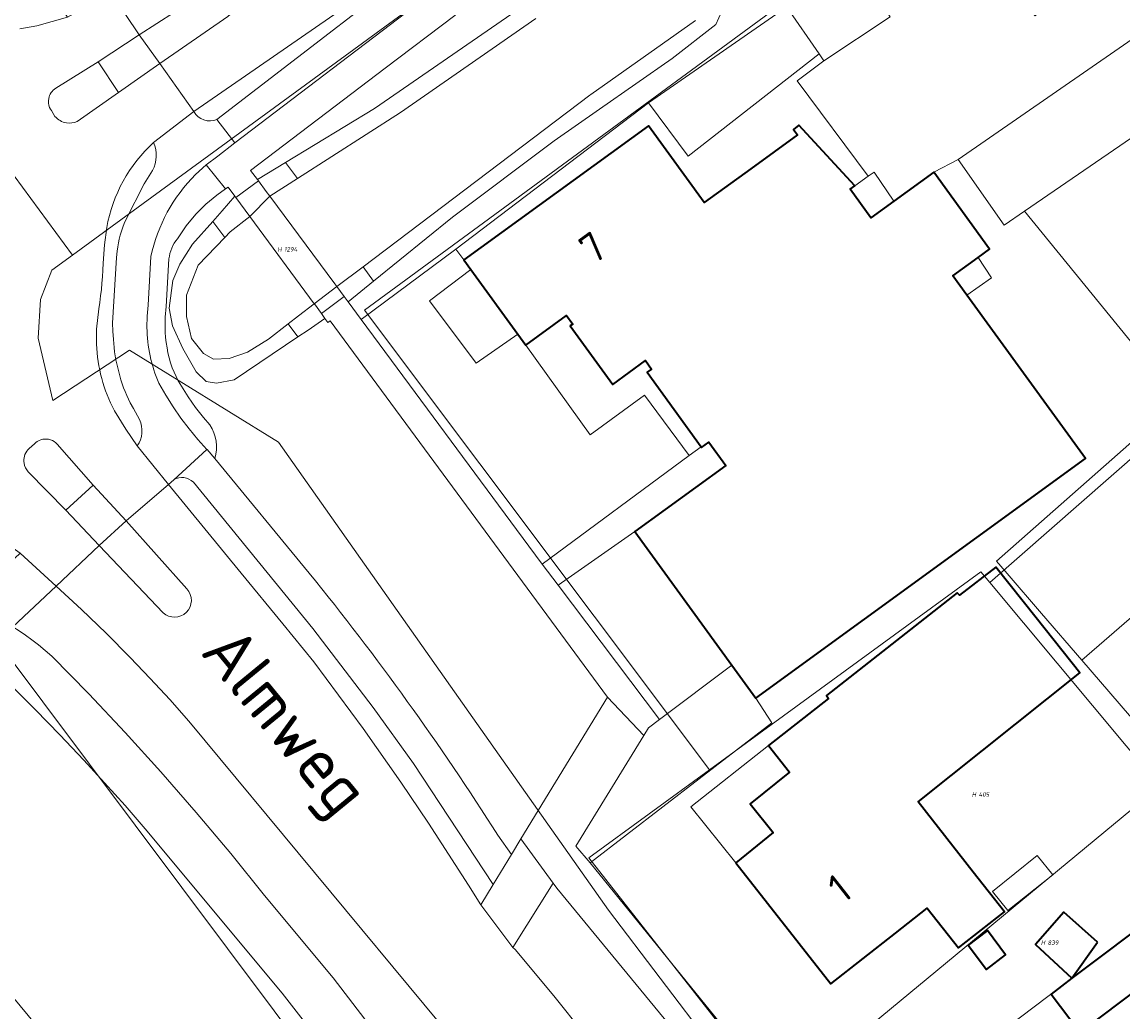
# Model space of a CAD drawing. Header units: metres. Extents: x 104777 to 177370, y 409697 to 438337.
# Tile 79 of 133: x 129819 to 129886, y 423245 to 423305. Entities that reach past the tile are written whole.
import ezdxf
from ezdxf.enums import TextEntityAlignment as Align
from ezdxf.lldxf.tags import DXFTag

# ---------------------------------------------------------------- set-up
doc = ezdxf.new("R2010")
doc.units = ezdxf.units.M
for name, color, linetype, lineweight in [('B-WE-GR-BEPLANTING_CULTUUR_BOSPLANTSOEN-GV', 90, 'Continuous', 18), ('B-WE-GR-BEPLANTING_CULTUUR_HEESTERS-GV', 90, 'Continuous', 18), ('B-WE-KG-GRENS_PERCEEL-G', 150, 'KG-PERCEEL-SO', 18), ('B-WE-KG-GRENS_PERCEEL-S', 150, 'Continuous', 25), ('B-WE-KW-KUNSTWERK_DEK-GV', 170, 'Continuous', 18), ('B-WE-OG-BEBOUWING-G', 7, 'Continuous', 35), ('B-WE-OG-BEBOUWING-GV', 7, 'Continuous', 35), ('B-WE-OG-BEBOUWING_HUISNUMMER-T18', 10, 'Continuous', 18), ('B-WE-OG-BEBOUWING_LUIFEL-GV', 7, 'Continuous', 18), ('B-WE-OG-BEBOUWING_STRAATNAAM-T18', 10, 'Continuous', 18), ('B-WE-OG-TERREIN_BEGROEID-GV', 7, 'Continuous', 18), ('B-WE-OG-TERREIN_ERF-GV', 7, 'Continuous', 18), ('B-WE-OG-TERREIN_OEVER-GV', 7, 'Continuous', 18), ('B-WE-OG-WATER_SLOOT-GV', 120, 'Continuous', 18), ('B-WE-VH-GESLOTENVERHARDING_ASFALT-GV', 10, 'Continuous', 18), ('B-WE-VH-GESLOTENVERHARDING_BETON-GV', 10, 'Continuous', 18), ('B-WE-VH-OPENVERHARDING-GV', 90, 'Continuous', 18), ('B-WE-VH-OPENVERHARDING_BETONSTRAATSTEEN-GV', 90, 'Continuous', 18), ('B-WE-VH-OPENVERHARDING_STRAATBAKSTEEN-GV', 90, 'Continuous', 18), ('B-WE-VH-OPENVERHARDING_TEGEL-GV', 90, 'Continuous', 18)]:
    doc.layers.add(name, color=color, linetype=linetype, lineweight=lineweight)
doc.styles.add('NLCS-ISO', font='NLCS-ISO.ttf')
doc.styles.add('NLCS-ISO-M20-T18', font='NLCS-ISO.ttf', dxfattribs={"height": 0.036})
doc.styles.get("Standard").update_dxf_attribs({"font": 'Romans.shx'})
tags = doc.linetypes.add('KG-PERCEEL-SO', pattern='A,5.5,-2,["P",Standard,S=1.8,R=0,X=-0.5,Y=-0.9],-2,5.5,-2,[5,NLCS.SHX,S=0.75,R=0,X=0,Y=0],-2', length=19).pattern_tags.tags
tags[6] = DXFTag(74, 10)

# ---------------------------------------------------------------- blocks, each defined once
blk = doc.blocks.new('SKG-PERCEELNUMMER-SO')
at = {"style": 'NLCS-ISO', "oblique": 10, "flags": 1}
for tag, p in [('GEMEENTECODE', (0, 2.55)), ('PERCEELGROOTTE', (0, -2.45))]:
    blk.add_attdef(tag, text='', height=1.8, dxfattribs=at).set_placement(p, align=Align.MIDDLE_CENTER)
at = {"style": 'NLCS-ISO', "oblique": 10}
blk.add_attdef('SECTIE', text='', height=1.8, dxfattribs=at).set_placement((-0.5, 0), align=Align.MIDDLE_RIGHT)
blk.add_attdef('PERCEELNUMMER', text='', height=1.8, dxfattribs=at).set_placement((0.5, 0), align=Align.MIDDLE_LEFT)

msp = doc.modelspace()

# ---------------------------------------------------------------- linework, layer by layer
at = {"layer": 'B-WE-GR-BEPLANTING_CULTUUR_BOSPLANTSOEN-GV', "ltscale": 20, "flags": 128}
msp.add_lwpolyline([(129833.646, 423228.286), (129831.129, 423231.331), (129812.915, 423253.319), (129810.887, 423256.017), (129809.189, 423257.462), (129805.981, 423255.393), (129811.303, 423248.202), (129812.496, 423248.288), (129816.148, 423242.792), (129818.895, 423239.56), (129820.078, 423238.759), (129822.597, 423234.957), (129826.587, 423230.462), (129829.34, 423224.779)], close=True, dxfattribs=at)
at = {"layer": 'B-WE-GR-BEPLANTING_CULTUUR_HEESTERS-GV', "ltscale": 20, "flags": 128}
msp.add_lwpolyline([(129850.11, 423285.73), (129854.029, 423280.265), (129857.323, 423282.675), (129860.038, 423279.008), (129860.771, 423279.55), (129857.49, 423284.07), (129857.76, 423284.27), (129857.38, 423284.79), (129855.39, 423283.34), (129852.81, 423286.89), (129852.96, 423287), (129852.58, 423287.52)], close=True, dxfattribs=at)
at = {"layer": 'B-WE-KG-GRENS_PERCEEL-G', "ltscale": 20, "flags": 128}
for points in [[(129874.191, 423320.977), (129900.463, 423290.696), (129878.325, 423271.295)], [(129822.544, 423291.197), (129858.109, 423317.204)], [(129861.271, 423259.897), (129840.293, 423287.845), (129865.892, 423306.63), (129858.109, 423317.204)], [(129822.544, 423291.197), (129812.887, 423304.275)], [(129864.56, 423238.976), (129855.14, 423251.374), (129845.767, 423264.636), (129835.06, 423279.823), (129826.005, 423285.423), (129821.353, 423282.363), (129820.46, 423286.15), (129820.603, 423288.488), (129821.29, 423290.28), (129822.544, 423291.197)], [(129861.271, 423259.897), (129877.782, 423271.945), (129878.325, 423271.295)], [(129878.325, 423271.295), (129888.662, 423258.91)], [(129817.933, 423267.753), (129874.057, 423192.84), (129890.633, 423171.318), (129928.732, 423118.147), (129960.237, 423071.93), (129992.117, 423019.97), (130022.35, 422968.227)], [(129865.525, 423239.774), (129853.943, 423254.55), (129861.271, 423259.897)], [(129865.525, 423239.774), (129888.662, 423258.91)], [(129892.746, 423254.358), (129868.48, 423236.005)]]:
    msp.add_lwpolyline(points, dxfattribs=at)
at = {"layer": 'B-WE-KW-KUNSTWERK_DEK-GV', "ltscale": 20, "flags": 128}
msp.add_lwpolyline([(129839.055, 423288.69), (129838.617, 423289.28), (129838.491, 423289.449), (129834.534, 423294.776), (129834.321, 423295.063), (129833.842, 423295.708), (129832.477, 423294.7), (129833.334, 423293.537), (129837.238, 423288.238), (129837.248, 423288.225), (129837.673, 423287.647)], close=True, dxfattribs=at)
at = {"layer": 'B-WE-OG-BEBOUWING-G', "ltscale": 20, "flags": 128}
for points in [[(129876.934, 423288.763), (129876.08, 423289.94), (129877.62, 423291.057), (129878.3, 423291.55), (129874.91, 423296.23), (129872.496, 423294.481), (129871.087, 423293.461), (129869.826, 423295.202), (129870.11, 423295.408), (129866.718, 423299.088), (129866.378, 423298.842), (129866.624, 423298.502), (129863.791, 423296.446), (129860.959, 423294.39), (129857.57, 423299.06), (129846.34, 423290.91), (129846.769, 423290.32), (129849.63, 423286.389), (129850.11, 423285.73), (129852.58, 423287.52), (129852.96, 423287), (129852.81, 423286.89), (129855.39, 423283.34), (129857.38, 423284.79), (129857.76, 423284.27), (129857.49, 423284.07), (129860.771, 423279.55), (129860.8, 423279.51), (129861.24, 423279.82), (129862.27, 423278.4), (129856.74, 423274.39), (129862.645, 423266.26), (129864.09, 423264.27), (129884.14, 423278.83)], [(129862.88, 423254.25), (129868.65, 423246.89), (129872.59, 423249.98), (129874.518, 423251.492), (129876.412, 423249.077), (129879.207, 423251.268), (129877.313, 423253.684), (129873.96, 423257.959), (129883.797, 423265.804), (129881.133, 423269.154), (129878.683, 423272.234), (129876.49, 423270.523), (129876.348, 423270.67), (129868.386, 423264.427), (129868.504, 423264.249), (129864.872, 423261.381), (129866.149, 423259.759), (129863.75, 423257.84), (129865.14, 423256.09)]]:
    msp.add_lwpolyline(points, close=True, dxfattribs=at)
at = {"layer": 'B-WE-OG-BEBOUWING-GV', "ltscale": 20, "flags": 128}
for points in [[(129876.934, 423288.763), (129876.08, 423289.94), (129877.62, 423291.057), (129878.3, 423291.55), (129874.91, 423296.23), (129872.496, 423294.481), (129871.087, 423293.461), (129869.826, 423295.202), (129870.11, 423295.408), (129866.718, 423299.088), (129866.378, 423298.842), (129866.624, 423298.502), (129863.791, 423296.446), (129860.959, 423294.39), (129857.57, 423299.06), (129846.34, 423290.91), (129846.769, 423290.32), (129849.63, 423286.389), (129850.11, 423285.73), (129852.58, 423287.52), (129852.96, 423287), (129852.81, 423286.89), (129855.39, 423283.34), (129857.38, 423284.79), (129857.76, 423284.27), (129857.49, 423284.07), (129860.771, 423279.55), (129860.8, 423279.51), (129861.24, 423279.82), (129862.27, 423278.4), (129856.74, 423274.39), (129862.645, 423266.26), (129864.09, 423264.27), (129884.14, 423278.83)], [(129862.88, 423254.25), (129868.65, 423246.89), (129872.59, 423249.98), (129874.518, 423251.492), (129876.412, 423249.077), (129879.207, 423251.268), (129877.313, 423253.684), (129873.96, 423257.959), (129883.797, 423265.804), (129881.133, 423269.154), (129878.683, 423272.234), (129876.49, 423270.523), (129876.348, 423270.67), (129868.386, 423264.427), (129868.504, 423264.249), (129864.872, 423261.381), (129866.149, 423259.759), (129863.75, 423257.84), (129865.14, 423256.09)], [(129884.881, 423249.428), (129882.822, 423251.254), (129881.109, 423249.275), (129883.32, 423247.229)], [(129885.5, 423248.878), (129883.32, 423247.229), (129882.056, 423246.273), (129883.826, 423243.932), (129890.168, 423248.727), (129888.397, 423251.069)], [(129877.012, 423249.25), (129878.121, 423247.775), (129879.287, 423248.651), (129878.179, 423250.127)]]:
    msp.add_lwpolyline(points, close=True, dxfattribs=at)
at = {"layer": 'B-WE-OG-BEBOUWING_LUIFEL-GV', "ltscale": 20, "flags": 128}
for points in [[(129872.496, 423294.481), (129871.282, 423296.231), (129870.936, 423296), (129870.11, 423295.408), (129869.826, 423295.202), (129871.087, 423293.461)], [(129877.62, 423291.057), (129876.08, 423289.94), (129876.934, 423288.763), (129878.433, 423289.819)], [(129862.88, 423254.25), (129865.14, 423256.09), (129863.75, 423257.84), (129866.149, 423259.759), (129864.872, 423261.381), (129860.15, 423257.663)], [(129878.494, 423252.509), (129879.416, 423251.348), (129882.157, 423253.53), (129881.211, 423254.702)]]:
    msp.add_lwpolyline(points, close=True, dxfattribs=at)
at = {"layer": 'B-WE-OG-TERREIN_BEGROEID-GV', "ltscale": 20, "flags": 128}
for points in [[(129855.978, 423310.511), (129860.09, 423313.48), (129858.617, 423315.608), (129859.738, 423316.437), (129858.681, 423317.63), (129858.197, 423318.239), (129855.915, 423316.34), (129856.524, 423315.594), (129845.785, 423305.756), (129841.561, 423302.563), (129833.373, 423296.341), (129833.784, 423295.787), (129835.495, 423296.828), (129840.909, 423300.119), (129850.107, 423306.462)], [(129840.09, 423287.291), (129845.859, 423291.558), (129857.566, 423300.451), (129865.371, 423305.856), (129860.09, 423313.48), (129855.978, 423310.511), (129857.87, 423311.22), (129859.47, 423310.858), (129861.012, 423308.926), (129862.055, 423306.76), (129862.036, 423306.022), (129861.656, 423305.217), (129859.01, 423303.145), (129854.598, 423300.065), (129851.84, 423298.139), (129845.645, 423293.505), (129840.854, 423289.614), (129839.303, 423288.355)], [(129867.94, 423303.437), (129865.975, 423306.275), (129865.371, 423305.856), (129857.566, 423300.451), (129859.988, 423297.216)], [(129889.835, 423300.307), (129880.426, 423293.859), (129888.213, 423284.331), (129897.263, 423291.938)], [(129850.11, 423285.73), (129849.63, 423286.389), (129847.091, 423284.622), (129844.25, 423288.421), (129846.769, 423290.32), (129846.34, 423290.91), (129845.859, 423291.558), (129840.09, 423287.291), (129850.29, 423273.5), (129851.105, 423272.399), (129860.038, 423279.008), (129857.323, 423282.675), (129854.029, 423280.265)], [(129858.228, 423262.955), (129857.572, 423262.464), (129857.283, 423261.992), (129853.155, 423255.259), (129854.021, 423254.245), (129865.064, 423262.761), (129864.09, 423264.27), (129862.645, 423266.26)], [(129831.129, 423231.331), (129834.689, 423234.402), (129834.955, 423234.099), (129835.808, 423234.863), (129838.023, 423232.178), (129837.001, 423231.309), (129835.711, 423230.116), (129833.646, 423228.286), (129829.34, 423224.779), (129826.587, 423230.462), (129822.597, 423234.957), (129820.078, 423238.759), (129818.895, 423239.56), (129816.148, 423242.792), (129812.496, 423248.288), (129811.303, 423248.202), (129805.981, 423255.393), (129809.189, 423257.462), (129810.887, 423256.017), (129815.389, 423259.401), (129816.452, 423257.986), (129815.546, 423257.305), (129816.512, 423256.02), (129812.915, 423253.319)], [(129860.797, 423242.031), (129852.002, 423252.719), (129851.764, 423253.015), (129849.318, 423249.095), (129849.456, 423248.987), (129851.811, 423246.171), (129857.353, 423239.239)]]:
    msp.add_lwpolyline(points, close=True, dxfattribs=at)
for points in [[(129831.327, 423299.446), (129846.299, 423310.972), (129846.154, 423311.158), (129829.924, 423299.929)], [(129819.34, 423304.962), (129820.37, 423305.145), (129822.237, 423305.66), (129821.576, 423306.692)], [(129848.407, 423255.93), (129849.227, 423254.755), (129849.811, 423255.711), (129855.078, 423264.33), (129838.203, 423287.194), (129838.059, 423287.095), (129837.887, 423287.341), (129836.863, 423286.64), (129836.245, 423286.223), (129832.381, 423283.62), (129831.297, 423283.42), (129830.674, 423283.511), (129830.064, 423284.095), (129829.248, 423285.516), (129828.62, 423286.896), (129828.42, 423287.98), (129828.652, 423289.659), (129829.075, 423290.652), (129829.844, 423291.863), (129831.07, 423293.248), (129831.643, 423293.896), (129832.421, 423294.776), (129832.01, 423295.337), (129831.838, 423295.216), (129831.309, 423294.844), (129830.653, 423294.292), (129830.047, 423293.685), (129829.449, 423292.967), (129828.922, 423292.196)], [(129828.408, 423290.967), (129828.239, 423288.07), (129828.179, 423287.417), (129828.169, 423286.819)], [(129828.594, 423284.337), (129828.971, 423283.562), (129829.573, 423282.58), (129830.025, 423281.931), (129830.508, 423281.322), (129830.9, 423280.869)], [(129831.189, 423278.83), (129836.928, 423271.866)], [(129828.703, 423277.544), (129828.372, 423277.241)], [(129828.372, 423277.241), (129832.803, 423271.861), (129835.34, 423268.786), (129837.222, 423266.477), (129840.218, 423262.411), (129842.513, 423259.161), (129844.181, 423256.666), (129846.621, 423252.902), (129847.364, 423251.706), (129848.114, 423252.933), (129843.275, 423260.283), (129840.826, 423263.691), (129837.148, 423268.491), (129829.892, 423277.401)], [(129844.903, 423244.47), (129829.616, 423262.872), (129828.45, 423264.179), (129827.262, 423265.465), (129826.052, 423266.73), (129824.584, 423268.207), (129823.086, 423269.653), (129821.558, 423271.068), (129818.917, 423268.597), (129819.307, 423268.347), (129819.689, 423268.086), (129820.064, 423267.815), (129820.48, 423267.495), (129820.885, 423267.161), (129821.28, 423266.815), (129823.539, 423264.515), (129825.752, 423262.171), (129827.918, 423259.784), (129830.067, 423257.319), (129832.165, 423254.811), (129834.213, 423252.261), (129838.389, 423247.254), (129843.916, 423240.06)], [(129936.088, 423105.899), (129936.503, 423106.176), (129938.091, 423107.33), (129937.395, 423108.404), (129911.99, 423144.92), (129889.99, 423175.12), (129860.42, 423214.05), (129851.988, 423224.841), (129850.5, 423226.765), (129835.294, 423246.319), (129826.967, 423256.32), (129825.736, 423257.726), (129824.487, 423259.117), (129823.221, 423260.491), (129821.765, 423262.029), (129820.286, 423263.546), (129818.786, 423265.041)]]:
    msp.add_lwpolyline(points, dxfattribs=at)
at = {"layer": 'B-WE-OG-TERREIN_BEGROEID-GV', "ltscale": 20}
for points in [[(129829.924, 423299.929, 0.392184), (129831.327, 423299.446)], [(129828.922, 423292.196, 0.141873), (129828.408, 423290.967)], [(129828.169, 423286.819, 0.075475), (129828.594, 423284.337)], [(129830.9, 423280.869, -0.226341), (129831.189, 423278.83)], [(129829.892, 423277.401, 0.329055), (129828.703, 423277.544)], [(129836.928, 423271.866, -0.029151), (129848.407, 423255.93)]]:
    msp.add_lwpolyline(points, format="xyb", dxfattribs=at)
at = {"layer": 'B-WE-OG-TERREIN_ERF-GV', "ltscale": 20, "flags": 128}
for points in [[(129888.213, 423284.331), (129880.426, 423293.859), (129879.189, 423293.011), (129876.409, 423297.017), (129874.91, 423296.23), (129878.3, 423291.55), (129877.62, 423291.057), (129876.08, 423289.94), (129876.934, 423288.763), (129884.14, 423278.83), (129864.09, 423264.27), (129865.064, 423262.761), (129854.021, 423254.245), (129863.34, 423242.75), (129895.38, 423201.47)], [(129887.946, 423261.89), (129883.913, 423266.575), (129881.465, 423269.418), (129879.38, 423271.84), (129878.739, 423272.598), (129899.257, 423290.693)]]:
    msp.add_lwpolyline(points, dxfattribs=at)
for points in [[(129874.518, 423251.492), (129872.59, 423249.98), (129868.65, 423246.89), (129862.88, 423254.25), (129865.14, 423256.09), (129863.75, 423257.84), (129866.149, 423259.759), (129864.872, 423261.381), (129868.504, 423264.249), (129868.386, 423264.427), (129876.348, 423270.67), (129876.49, 423270.523), (129878.683, 423272.234), (129881.133, 423269.154), (129883.797, 423265.804), (129873.96, 423257.959), (129877.313, 423253.684), (129879.207, 423251.268), (129876.412, 423249.077)], [(129883.32, 423247.229), (129881.109, 423249.275), (129882.822, 423251.254), (129884.881, 423249.428)], [(129883.32, 423247.229), (129885.5, 423248.878), (129888.397, 423251.069), (129890.168, 423248.727), (129883.826, 423243.932), (129882.056, 423246.273)], [(129877.012, 423249.25), (129878.179, 423250.127), (129879.287, 423248.651), (129878.121, 423247.775)]]:
    msp.add_lwpolyline(points, close=True, dxfattribs=at)
at = {"layer": 'B-WE-OG-TERREIN_OEVER-GV', "ltscale": 20, "flags": 128}
for points in [[(129850.107, 423306.462), (129840.909, 423300.119), (129835.495, 423296.828), (129836.218, 423295.854), (129842.48, 423299.864), (129850.707, 423305.588)], [(129860.419, 423305.45), (129854.057, 423300.953), (129854.006, 423300.914), (129840.208, 423290.483), (129840.854, 423289.614), (129845.645, 423293.505), (129851.84, 423298.139), (129854.598, 423300.065), (129859.01, 423303.145), (129861.656, 423305.217), (129862.036, 423306.022)]]:
    msp.add_lwpolyline(points, dxfattribs=at)
for points in [[(129833.842, 423295.708), (129834.321, 423295.063), (129834.534, 423294.776), (129836.218, 423295.854), (129835.495, 423296.828), (129833.784, 423295.787)], [(129833.334, 423293.537), (129834.534, 423294.776), (129834.321, 423295.063), (129833.842, 423295.708), (129832.477, 423294.7), (129832.421, 423294.776), (129831.643, 423293.896), (129831.07, 423293.248), (129831.796, 423292.261), (129832.129, 423292.609)], [(129836.245, 423286.223), (129835.659, 423287.018), (129834.463, 423286.094), (129833.193, 423285.293), (129832.067, 423284.905), (129831.119, 423284.872), (129830.503, 423285.209), (129829.768, 423286.118), (129829.481, 423287.469), (129829.476, 423288.757), (129830.184, 423290.576), (129831.796, 423292.261), (129831.07, 423293.248), (129829.844, 423291.863), (129829.075, 423290.652), (129828.652, 423289.659), (129828.42, 423287.98), (129828.62, 423286.896), (129829.248, 423285.516), (129830.064, 423284.095), (129830.674, 423283.511), (129831.297, 423283.42), (129832.381, 423283.62)], [(129838.617, 423289.28), (129839.055, 423288.69), (129839.303, 423288.355), (129840.854, 423289.614), (129840.208, 423290.483)], [(129838.617, 423289.28), (129837.238, 423288.238), (129836.283, 423287.5), (129835.659, 423287.018), (129836.245, 423286.223), (129836.863, 423286.64), (129837.887, 423287.341), (129837.673, 423287.647), (129839.055, 423288.69)]]:
    msp.add_lwpolyline(points, close=True, dxfattribs=at)
at = {"layer": 'B-WE-OG-WATER_SLOOT-GV', "ltscale": 20, "flags": 128}
msp.add_lwpolyline([(129850.707, 423305.588), (129842.48, 423299.864), (129836.218, 423295.854), (129834.534, 423294.776), (129833.334, 423293.537), (129832.129, 423292.609), (129831.796, 423292.261), (129830.184, 423290.576), (129829.476, 423288.757), (129829.481, 423287.469), (129829.768, 423286.118), (129830.503, 423285.209), (129831.119, 423284.872), (129832.067, 423284.905), (129833.193, 423285.293), (129834.463, 423286.094), (129835.659, 423287.018), (129836.283, 423287.5), (129837.238, 423288.238), (129838.617, 423289.28), (129840.208, 423290.483), (129854.006, 423300.914), (129854.057, 423300.953), (129860.419, 423305.45)], dxfattribs=at)
at = {"layer": 'B-WE-VH-GESLOTENVERHARDING_ASFALT-GV', "ltscale": 20, "flags": 128}
for points in [[(129821.519, 423301.341), (129824.094, 423302.95), (129826.604, 423304.581), (129824.898, 423307.136), (129822.237, 423305.66), (129820.37, 423305.145), (129819.34, 423304.962)], [(129827.473, 423298.045), (129829.924, 423299.929), (129827.847, 423302.837), (129825.332, 423301.077), (129822.83, 423299.323)], [(129821.475, 423299.633), (129821.26, 423299.978), (129821.2, 423300.073), (129821.151, 423300.174)], [(129824.004, 423286.686), (129824.151, 423287.921), (129824.206, 423288.318), (129824.254, 423288.716), (129824.296, 423289.115), (129824.33, 423289.5), (129824.357, 423289.885), (129824.378, 423290.271), (129824.411, 423290.711), (129824.493, 423291.821), (129824.621, 423292.87)], [(129821.618, 423279.693), (129823.797, 423277.216), (129825.803, 423275.037), (129828.372, 423277.241), (129826.475, 423279.592), (129825.777, 423280.618), (129825.086, 423281.739)], [(129819.822, 423279.361), (129819.901, 423279.442), (129820.224, 423279.725), (129820.305, 423279.8)], [(129818.588, 423273.621), (129819.362, 423273.07), (129821.558, 423271.068), (129824.164, 423273.538), (129822.136, 423275.692), (129819.85, 423278.023)], [(129889.039, 423198.42), (129885.334, 423203.422), (129877.258, 423213.916), (129873.439, 423218.839), (129865.28, 423229.341), (129861.435, 423234.206), (129859.983, 423235.949), (129857.353, 423239.239), (129851.811, 423246.171), (129849.456, 423248.987), (129849.318, 423249.095), (129847.364, 423251.706), (129846.621, 423252.902), (129844.181, 423256.666), (129842.513, 423259.161), (129840.218, 423262.411), (129837.222, 423266.477), (129835.34, 423268.786), (129832.803, 423271.861), (129828.372, 423277.241), (129825.803, 423275.037), (129829.498, 423270.898)], [(129828.049, 423269.454), (129824.164, 423273.538), (129821.558, 423271.068), (129823.086, 423269.653), (129824.584, 423268.207), (129826.052, 423266.73), (129827.262, 423265.465), (129828.45, 423264.179), (129829.616, 423262.872), (129844.903, 423244.47), (129853.483, 423234.026), (129861.33, 423224.423), (129866.871, 423217.36), (129874.016, 423208.214), (129879.203, 423201.517), (129885.168, 423193.598), (129891.889, 423184.683)]]:
    msp.add_lwpolyline(points, dxfattribs=at)
at = {"layer": 'B-WE-VH-GESLOTENVERHARDING_ASFALT-GV', "ltscale": 20}
for points in [[(129821.096, 423300.716, -0.206884), (129821.519, 423301.341)], [(129821.151, 423300.174, -0.146126), (129821.096, 423300.716)], [(129822.175, 423299.238, -0.179754), (129821.475, 423299.633)], [(129822.83, 423299.323, -0.145561), (129822.175, 423299.238)], [(129824.621, 423292.87, -0.164133), (129827.473, 423298.045)], [(129823.999, 423285.786, -0.023358), (129824.004, 423286.686)], [(129825.086, 423281.739, -0.110847), (129823.999, 423285.786)], [(129820.305, 423279.8, -0.255889), (129821.199, 423279.969)], [(129821.199, 423279.969, -0.134914), (129821.618, 423279.693)], [(129819.592, 423278.543, -0.222757), (129819.822, 423279.361)], [(129819.85, 423278.023, -0.147904), (129819.592, 423278.543)], [(129829.498, 423270.898, -0.961298), (129828.049, 423269.454)]]:
    msp.add_lwpolyline(points, format="xyb", dxfattribs=at)
at = {"layer": 'B-WE-VH-GESLOTENVERHARDING_BETON-GV', "ltscale": 20}
for points in [[(129827.473, 423298.045, 0.164133), (129824.621, 423292.87)], [(129827.411, 423296.34, 0.226329), (129827.473, 423298.045)], [(129825.253, 423291.445, -0.070927), (129825.776, 423293.348)], [(129824.004, 423286.686, 0.023358), (129823.999, 423285.786)], [(129823.999, 423285.786, 0.110847), (129825.086, 423281.739)], [(129826.045, 423282.209, -0.096875), (129825.03, 423286.072)], [(129826.475, 423279.592, 0.264155), (129826.619, 423281.204)]]:
    msp.add_lwpolyline(points, format="xyb", dxfattribs=at)
at = {"layer": 'B-WE-VH-GESLOTENVERHARDING_BETON-GV', "ltscale": 20, "flags": 128}
for points in [[(129825.776, 423293.348), (129826.908, 423295.538), (129827.411, 423296.34)], [(129824.621, 423292.87), (129824.493, 423291.821), (129824.411, 423290.711), (129824.378, 423290.271), (129824.357, 423289.885), (129824.33, 423289.5), (129824.296, 423289.115), (129824.254, 423288.716), (129824.206, 423288.318), (129824.151, 423287.921), (129824.004, 423286.686)], [(129825.03, 423286.072), (129824.993, 423286.566), (129824.973, 423287.06), (129825.214, 423291.043), (129825.253, 423291.445)], [(129825.086, 423281.739), (129825.777, 423280.618), (129826.475, 423279.592)], [(129826.619, 423281.204), (129826.252, 423281.866), (129826.045, 423282.209)]]:
    msp.add_lwpolyline(points, dxfattribs=at)
at = {"layer": 'B-WE-VH-OPENVERHARDING-GV', "ltscale": 20, "flags": 128}
for points in [[(129867.94, 423303.437), (129859.988, 423297.216), (129857.566, 423300.451), (129845.859, 423291.558), (129846.34, 423290.91), (129857.57, 423299.06), (129860.959, 423294.39), (129863.791, 423296.446), (129866.624, 423298.502), (129866.378, 423298.842), (129866.718, 423299.088), (129870.11, 423295.408), (129870.936, 423296), (129866.613, 423301.787), (129868.237, 423303.008)], [(129849.63, 423286.389), (129846.769, 423290.32), (129844.25, 423288.421), (129847.091, 423284.622)]]:
    msp.add_lwpolyline(points, close=True, dxfattribs=at)
at = {"layer": 'B-WE-VH-OPENVERHARDING_BETONSTRAATSTEEN-GV', "ltscale": 20, "flags": 128}
for points in [[(129832.159, 423305.848), (129831.988, 423305.707), (129827.847, 423302.837), (129829.924, 423299.929), (129846.154, 423311.158), (129856.043, 423317.797), (129858.877, 423319.838), (129855.384, 423325.119), (129852.779, 423323.094), (129843.194, 423317.241), (129837.8, 423314.682), (129834.215, 423312.843), (129828.993, 423309.902), (129824.898, 423307.136), (129826.604, 423304.581), (129830.899, 423307.374)], [(129830.899, 423307.374), (129826.604, 423304.581), (129827.847, 423302.837), (129831.988, 423305.707), (129832.159, 423305.848)], [(129822.83, 423299.323), (129825.332, 423301.077), (129824.094, 423302.95), (129821.519, 423301.341)], [(129821.151, 423300.174), (129821.2, 423300.073), (129821.26, 423299.978), (129821.475, 423299.633)], [(129829.924, 423299.929), (129827.473, 423298.045)], [(129830.022, 423296.105), (129830.674, 423296.694), (129831.377, 423297.22), (129832.419, 423298.015), (129831.327, 423299.446)], [(129827.411, 423296.34), (129826.908, 423295.538), (129825.776, 423293.348)], [(129828.922, 423292.196), (129829.449, 423292.967), (129830.047, 423293.685), (129830.653, 423294.292), (129831.309, 423294.844), (129831.838, 423295.216), (129830.674, 423296.694), (129830.022, 423296.105)], [(129825.253, 423291.445), (129825.214, 423291.043), (129824.973, 423287.06), (129824.993, 423286.566), (129825.03, 423286.072)], [(129827.314, 423291.104), (129827.142, 423288.152), (129827.08, 423287.477), (129827.068, 423286.799)], [(129827.068, 423286.799), (129827.08, 423287.477), (129827.142, 423288.152), (129827.314, 423291.104)], [(129828.169, 423286.819), (129828.179, 423287.417), (129828.239, 423288.07), (129828.408, 423290.967)], [(129830.9, 423280.869), (129830.508, 423281.322), (129830.025, 423281.931), (129829.573, 423282.58), (129828.971, 423283.562), (129828.594, 423284.337)], [(129904.63, 423284.5), (129883.913, 423266.575), (129887.946, 423261.89)], [(129826.475, 423279.592), (129828.372, 423277.241), (129828.703, 423277.544), (129830.719, 423279.388), (129830.169, 423279.99), (129829.638, 423280.625), (129829.136, 423281.282), (129828.656, 423281.972), (129828.207, 423282.683), (129827.79, 423283.413)], [(129827.79, 423283.413), (129828.207, 423282.683), (129828.656, 423281.972), (129829.136, 423281.282), (129829.638, 423280.625), (129830.169, 423279.99), (129830.719, 423279.388), (129830.727, 423279.38), (129831.189, 423278.83)], [(129826.045, 423282.209), (129826.252, 423281.866), (129826.619, 423281.204)], [(129820.305, 423279.8), (129820.224, 423279.725), (129819.901, 423279.442), (129819.822, 423279.361)], [(129822.136, 423275.692), (129823.797, 423277.216), (129821.618, 423279.693)], [(129819.85, 423278.023), (129822.136, 423275.692)], [(129829.498, 423270.898), (129825.803, 423275.037), (129824.164, 423273.538), (129828.049, 423269.454)], [(129850.5, 423226.765), (129852.402, 423228.267), (129846.766, 423235.5), (129843.916, 423240.06), (129838.389, 423247.254), (129834.213, 423252.261), (129832.165, 423254.811), (129830.067, 423257.319), (129827.918, 423259.784), (129825.752, 423262.171), (129823.539, 423264.515), (129821.28, 423266.815), (129820.885, 423267.161), (129820.48, 423267.495), (129820.064, 423267.815), (129819.689, 423268.086), (129819.307, 423268.347), (129818.917, 423268.597), (129816.744, 423266.496)], [(129818.786, 423265.041), (129820.286, 423263.546), (129821.765, 423262.029), (129823.221, 423260.491), (129824.487, 423259.117), (129825.736, 423257.726), (129826.967, 423256.32), (129835.294, 423246.319), (129850.5, 423226.765)]]:
    msp.add_lwpolyline(points, dxfattribs=at)
for points in [[(129846.154, 423311.158), (129846.299, 423310.972), (129831.327, 423299.446), (129832.419, 423298.015), (129843.825, 423306.717), (129844.426, 423307.168), (129847.019, 423309.447), (129856.043, 423317.797)], [(129863.59, 423318.17), (129860.21, 423315.799), (129859.651, 423315.407), (129860.687, 423313.911), (129865.872, 423306.423), (129865.975, 423306.275), (129867.94, 423303.437), (129868.237, 423303.008), (129872.274, 423305.682)], [(129890.801, 423300.969), (129891.351, 423301.346), (129888.088, 423305.099), (129876.409, 423297.017), (129879.189, 423293.011), (129880.426, 423293.859), (129889.835, 423300.307)], [(129827.847, 423302.837), (129826.604, 423304.581), (129824.094, 423302.95), (129825.332, 423301.077)], [(129899.89, 423290.01), (129899.257, 423290.693), (129878.739, 423272.598), (129879.38, 423271.84), (129881.465, 423269.418), (129883.913, 423266.575), (129904.63, 423284.5), (129900.753, 423289.006)], [(129825.803, 423275.037), (129823.797, 423277.216), (129822.136, 423275.692), (129824.164, 423273.538)], [(129849.318, 423249.095), (129851.764, 423253.015), (129849.811, 423255.711), (129849.227, 423254.755), (129848.114, 423252.933), (129847.364, 423251.706)]]:
    msp.add_lwpolyline(points, close=True, dxfattribs=at)
at = {"layer": 'B-WE-VH-OPENVERHARDING_BETONSTRAATSTEEN-GV', "ltscale": 20}
for points in [[(129821.519, 423301.341, 0.206884), (129821.096, 423300.716)], [(129821.096, 423300.716, 0.146126), (129821.151, 423300.174)], [(129821.475, 423299.633, 0.179754), (129822.175, 423299.238)], [(129831.327, 423299.446, -0.392184), (129829.924, 423299.929)], [(129822.175, 423299.238, 0.145561), (129822.83, 423299.323)], [(129827.473, 423298.045, -0.226329), (129827.411, 423296.34)], [(129830.022, 423296.105, 0.144233), (129827.314, 423291.104)], [(129827.314, 423291.104, -0.144233), (129830.022, 423296.105)], [(129825.776, 423293.348, 0.070927), (129825.253, 423291.445)], [(129828.408, 423290.967, -0.141873), (129828.922, 423292.196)], [(129827.068, 423286.799, 0.097883), (129827.79, 423283.413)], [(129827.79, 423283.413, -0.097883), (129827.068, 423286.799)], [(129828.594, 423284.337, -0.075475), (129828.169, 423286.819)], [(129825.03, 423286.072, 0.096875), (129826.045, 423282.209)], [(129826.619, 423281.204, -0.264155), (129826.475, 423279.592)], [(129831.189, 423278.83, 0.226341), (129830.9, 423280.869)], [(129821.199, 423279.969, 0.255889), (129820.305, 423279.8)], [(129821.618, 423279.693, 0.134914), (129821.199, 423279.969)], [(129819.822, 423279.361, 0.222757), (129819.592, 423278.543)], [(129819.592, 423278.543, 0.147904), (129819.85, 423278.023)], [(129828.049, 423269.454, 0.961298), (129829.498, 423270.898)]]:
    msp.add_lwpolyline(points, format="xyb", dxfattribs=at)
at = {"layer": 'B-WE-VH-OPENVERHARDING_STRAATBAKSTEEN-GV', "ltscale": 20, "flags": 128}
msp.add_lwpolyline([(129884.692, 423308.989), (129881.088, 423305.736), (129867.813, 423320.996), (129866.197, 423322.923), (129862.133, 423320.316), (129863.59, 423318.17), (129872.274, 423305.682), (129868.237, 423303.008), (129866.613, 423301.787), (129870.936, 423296), (129870.11, 423295.408), (129869.826, 423295.202), (129871.087, 423293.461), (129872.496, 423294.481), (129874.91, 423296.23), (129876.409, 423297.017), (129888.088, 423305.099), (129888.43, 423305.337), (129885.06, 423309.25)], close=True, dxfattribs=at)
at = {"layer": 'B-WE-VH-OPENVERHARDING_TEGEL-GV', "ltscale": 20, "flags": 128}
for points in [[(129843.825, 423306.717), (129832.419, 423298.015), (129831.377, 423297.22), (129830.674, 423296.694), (129831.838, 423295.216), (129832.01, 423295.337), (129832.421, 423294.776), (129832.477, 423294.7), (129833.842, 423295.708), (129833.784, 423295.787), (129833.373, 423296.341), (129841.561, 423302.563), (129845.785, 423305.756)], [(129836.928, 423271.866), (129831.189, 423278.83), (129830.727, 423279.38), (129830.719, 423279.388), (129828.703, 423277.544)], [(129829.892, 423277.401), (129837.148, 423268.491), (129840.826, 423263.691), (129843.275, 423260.283), (129848.114, 423252.933), (129849.227, 423254.755), (129848.407, 423255.93)], [(129816.744, 423266.496), (129818.917, 423268.597), (129821.558, 423271.068), (129819.362, 423273.07), (129818.362, 423272.135), (129817.391, 423271.228), (129817.244, 423271.11)], [(129895.38, 423201.47), (129863.34, 423242.75), (129854.021, 423254.245), (129853.155, 423255.259), (129857.283, 423261.992), (129855.078, 423264.33), (129849.811, 423255.711), (129851.764, 423253.015), (129852.002, 423252.719), (129860.797, 423242.031), (129863.438, 423238.789), (129864.901, 423236.902), (129868.769, 423232.03), (129876.956, 423221.585), (129880.753, 423216.601), (129888.837, 423206.08)]]:
    msp.add_lwpolyline(points, dxfattribs=at)
for points in [[(129838.617, 423289.28), (129838.491, 423289.449), (129834.534, 423294.776), (129834.321, 423295.063), (129833.842, 423295.708), (129832.477, 423294.7), (129833.334, 423293.537), (129837.238, 423288.238), (129837.248, 423288.225), (129837.673, 423287.647), (129839.055, 423288.69)], [(129837.673, 423287.647), (129837.887, 423287.341), (129838.059, 423287.095), (129838.203, 423287.194), (129855.078, 423264.33), (129857.283, 423261.992), (129857.572, 423262.464), (129858.228, 423262.955), (129852.074, 423271.132), (129851.105, 423272.399), (129850.29, 423273.5), (129840.09, 423287.291), (129839.303, 423288.355), (129839.055, 423288.69)], [(129860.771, 423279.55), (129860.038, 423279.008), (129851.105, 423272.399), (129852.074, 423271.132), (129856.74, 423274.39), (129862.27, 423278.4), (129861.24, 423279.82), (129860.8, 423279.51)], [(129862.645, 423266.26), (129856.74, 423274.39), (129852.074, 423271.132), (129858.228, 423262.955)]]:
    msp.add_lwpolyline(points, close=True, dxfattribs=at)
at = {"layer": 'B-WE-VH-OPENVERHARDING_TEGEL-GV', "ltscale": 20}
for points in [[(129828.703, 423277.544, -0.329055), (129829.892, 423277.401)], [(129848.407, 423255.93, 0.029151), (129836.928, 423271.866)]]:
    msp.add_lwpolyline(points, format="xyb", dxfattribs=at)

# ---------------------------------------------------------------- block references
at = {"layer": 'B-WE-KG-GRENS_PERCEEL-S', "ltscale": 20, "xscale": 0.15, "yscale": 0.15, "zscale": 0.15}
for p, values in [((129835.336, 423291.548), {'PERCEELNUMMER': '1294', 'SECTIE': 'H'}), ((129877.565, 423258.401), {'PERCEELNUMMER': '405', 'SECTIE': 'H'}), ((129881.764, 423249.395), {'PERCEELNUMMER': '839', 'SECTIE': 'H'})]:
    msp.add_blockref('SKG-PERCEELNUMMER-SO', p, dxfattribs=at).add_auto_attribs(values)

# ---------------------------------------------------------------- texts
at = {"layer": 'B-WE-OG-BEBOUWING_HUISNUMMER-T18', "ltscale": 20, "style": 'NLCS-ISO-M20-T18'}
for s, rotation, p in [('7', 36, (129854.181, 423291.658)), ('1', 38.1, (129869.18, 423252.698))]:
    msp.add_text(s, height=1.8, rotation=rotation, dxfattribs=at).set_placement(p, align=Align.MIDDLE)
at = {"layer": 'B-WE-OG-BEBOUWING_STRAATNAAM-T18', "ltscale": 20, "style": 'NLCS-ISO-M20-T18'}
for s, rotation, p in [('Gherstkamp', 310.9, (129886.923, 423314.08)), ('Almweg', 309.37796, (129835.228, 423262.624))]:
    msp.add_text(s, height=3, rotation=rotation, dxfattribs=at).set_placement(p, align=Align.MIDDLE)

doc.saveas('drawing.dxf')
